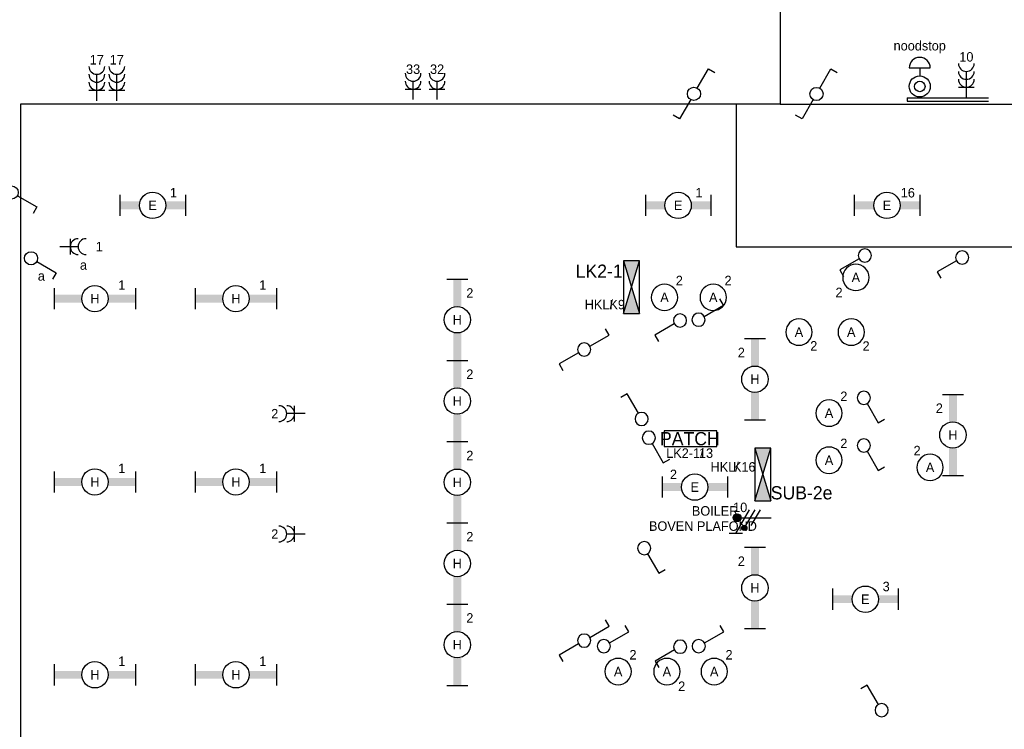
# Model space of a CAD drawing. Extents: x 0 to 84100, y 0 to 59400.
# Tile 4 of 14: x 15336 to 34004, y 32010 to 45461. Entities that reach past the tile are written whole.
import ezdxf
from ezdxf.enums import TextEntityAlignment as Align

# ---------------------------------------------------------------- set-up
doc = ezdxf.new("R2010")
doc.units = 0
doc.linetypes.add('E_GOOT3', pattern=[5, 4, -1])
doc.layers.get('0').update_dxf_attribs({"linetype": 'CONTINUOUS'})
for name, color, linetype in [('EL6131--_WG', 4, 'CONTINUOUS'), ('EL6212--', 3, 'CONTINUOUS'), ('EL6212--_S', 4, 'CONTINUOUS'), ('EL6222--', 3, 'CONTINUOUS'), ('EL6311--', 3, 'CONTINUOUS')]:
    doc.layers.add(name, color=color, linetype=linetype)
doc.styles.add('BURO-018', font='BUROFONT.SHX', dxfattribs={"height": 180})
doc.styles.add('BURO-025', font='BUROFONT', dxfattribs={"height": 250})

# ---------------------------------------------------------------- blocks, each defined once
blk = doc.blocks.new('111304J')
at = {"color": 0, "linetype": 'Continuous'}
for p, q in [((0, 1), (0, 4.5)), ((-1.5, 3), (1.5, 3))]:
    blk.add_line(p, q, dxfattribs=at)
for centre in [(0, 6), (0, 4.5)]:
    blk.add_arc(centre, 1.5, 180, 360, dxfattribs=at)
at = {"color": 0, "linetype": 'Continuous', "style": 'BURO-018'}
for tag, p in [('E_GROEP', (0, 8.5)), ('E_GKAST', (0, 8.5)), ('E_SLET1', (3.5, 5.5))]:
    blk.add_attdef(tag, text='', height=1.8, dxfattribs=at).set_placement(p, align=Align.MIDDLE)
at = {"color": 0, "linetype": 'Continuous', "style": 'BURO-018', "flags": 1}
blk.add_attdef('E_MATCODE', text='', height=1.8, dxfattribs=at).set_placement((0, 0), align=Align.MIDDLE)
blk = doc.blocks.new('1114A1')
at = {"color": 0, "linetype": 'Continuous'}
for p, q in [((0.62, 3.33), (2.74, 7)), ((2.74, 7), (3.95, 6.3))]:
    blk.add_line(p, q, dxfattribs=at)
blk.add_circle((0, 2.25), 1.25, dxfattribs=at)
at = {"color": 0, "linetype": 'Continuous', "style": 'BURO-018'}
for tag, p in [('E_SLET1', (3.36, 9)), ('E_GKAST', (11.61, 4.38)), ('E_GROEP', (11.61, 1.38))]:
    blk.add_attdef(tag, text='', height=1.8, dxfattribs=at).set_placement(p, align=Align.MIDDLE)
at = {"color": 0, "linetype": 'Continuous', "style": 'BURO-018', "flags": 1}
blk.add_attdef('E_MATCODE', text='', height=1.8, dxfattribs=at).set_placement((0, 0), align=Align.MIDDLE)
blk = doc.blocks.new('1115B3')
at = {"color": 0, "linetype": 'Continuous'}
blk.add_circle((0, 3.5), 2.5, dxfattribs=at)
at = {"color": 0, "linetype": 'Continuous', "style": 'BURO-018'}
for tag, p in [('E_GROEP', (0, 8.5)), ('E_GKAST', (0, 8.5)), ('E_ARMCODE', (0, 3.5)), ('E_SLET', (4.5, 2.5))]:
    blk.add_attdef(tag, text='', height=1.8, dxfattribs=at).set_placement(p, align=Align.MIDDLE)
blk = doc.blocks.new('111406')
at = {"color": 0, "linetype": 'Continuous'}
for p, q in [((0.62, 3.33), (2.74, 7)), ((2.74, 7), (3.95, 6.3)), ((-0.62, 1.17), (-2.74, -2.5)), ((-2.74, -2.5), (-3.95, -1.8))]:
    blk.add_line(p, q, dxfattribs=at)
blk.add_circle((0, 2.25), 1.25, dxfattribs=at)
at = {"color": 0, "linetype": 'Continuous', "style": 'BURO-018'}
for tag, p in [('E_SLET1', (3.42, 9)), ('E_GKAST', (11.61, 4.38)), ('E_GROEP', (11.61, 1.38))]:
    blk.add_attdef(tag, text='', height=1.8, dxfattribs=at).set_placement(p, align=Align.MIDDLE)
at = {"color": 0, "linetype": 'Continuous', "style": 'BURO-018', "flags": 1}
blk.add_attdef('E_MATCODE', text='', height=1.8, dxfattribs=at).set_placement((0, 0), align=Align.MIDDLE)
blk = doc.blocks.new('111410A')
at = {"color": 0, "linetype": 'Continuous'}
for p, q in [((-2, 6.5), (2, 6.5)), ((0, 6.5), (0, 5))]:
    blk.add_line(p, q, dxfattribs=at)
for radius in [2, 1]:
    blk.add_circle((0, 3), radius, dxfattribs=at)
blk.add_arc((0, 6.5), 2, 0, 180, dxfattribs=at)
at = {"color": 0, "linetype": 'Continuous', "style": 'BURO-018'}
for tag, p in [('E_SLET1', (0, 10.5)), ('E_GKAST', (11.61, 4.38)), ('E_GROEP', (11.61, 1.38))]:
    blk.add_attdef(tag, text='', height=1.8, dxfattribs=at).set_placement(p, align=Align.MIDDLE)
at = {"color": 0, "linetype": 'Continuous', "style": 'BURO-018', "flags": 1}
blk.add_attdef('E_MATCODE', text='', height=1.8, dxfattribs=at).set_placement((0, 0), align=Align.MIDDLE)
blk = doc.blocks.new('1116A4B')
at = {"color": 0, "linetype": 'Continuous'}
for p, q in [((-5, 4), (-5, 1)), ((5, 4), (-5, 4)), ((-5, 4), (5, 1)), ((5, 4), (-5, 1)), ((5, 1), (5, 4)), ((-5, 1), (5, 1))]:
    blk.add_line(p, q, dxfattribs=at)
for points in [[(-5, 4), (0, 2.5), (-5, 1)], [(5, 4), (0, 2.5), (5, 1)]]:
    blk.add_solid(points, dxfattribs=at)
at = {"color": 0, "linetype": 'Continuous', "style": 'BURO-018'}
for tag, p in [('E_GKAST', (0, 12)), ('E_GROEP', (0, 9)), ('E_KAST', (0, 6))]:
    blk.add_attdef(tag, text='', height=1.8, dxfattribs=at).set_placement(p, align=Align.MIDDLE)
at = {"color": 0, "linetype": 'Continuous', "style": 'BURO-018', "flags": 1}
blk.add_attdef('E_MATCODE', text='', height=1.8, dxfattribs=at).set_placement((0, 0), align=Align.MIDDLE)
blk = doc.blocks.new('111304B')
at = {"color": 0, "linetype": 'Continuous'}
for p, q in [((0, 1), (0, 6)), ((-1.5, 3), (1.5, 3))]:
    blk.add_line(p, q, dxfattribs=at)
for centre in [(0, 7.5), (0, 6), (0, 4.5)]:
    blk.add_arc(centre, 1.5, 180, 360, dxfattribs=at)
at = {"color": 0, "linetype": 'Continuous', "style": 'BURO-018'}
for tag in ['E_GROEP', 'E_GKAST']:
    blk.add_attdef(tag, text='', height=1.8, dxfattribs=at).set_placement((0, 10), align=Align.MIDDLE)
at = {"color": 0, "linetype": 'Continuous', "style": 'BURO-018', "flags": 1}
for tag, p in [('E_VERMCODE', (13, 10)), ('E_MATCODE', (0, 0))]:
    blk.add_attdef(tag, text='', height=1.8, dxfattribs=at).set_placement(p, align=Align.MIDDLE)
blk = doc.blocks.new('1115B61540')
at = {"color": 0}
for p, q in [((-7.7, 2), (-7.7, -2)), ((7.7, 2), (7.7, -2))]:
    blk.add_line(p, q, dxfattribs=at)
at = {"color": 0, "linetype": 'Continuous'}
blk.add_circle((0, 0), 2.5, dxfattribs=at)
at = {"color": 0}
for points in [[(-2.5, 0.75), (-7.7, 0.75), (-2.5, -0.75), (-7.7, -0.75)], [(2.5, 0.75), (7.7, 0.75), (2.5, -0.75), (7.7, -0.75)]]:
    blk.add_solid(points, dxfattribs=at)
at = {"color": 0, "linetype": 'Continuous', "style": 'BURO-018'}
for tag, p in [('E_GROEP', (0, 5)), ('E_GKAST', (0, 5)), ('E_ARMCODE', (0, 0)), ('E_SLET', (4.5, -3))]:
    blk.add_attdef(tag, text='', height=1.8, dxfattribs=at).set_placement(p, align=Align.MIDDLE)
blk = doc.blocks.new('111207')
at = {"color": 0, "linetype": 'Continuous'}
for p, q in [((5, 4), (-5, 4)), ((-5, 4), (-5, 1)), ((5, 1), (5, 4)), ((-5, 1), (5, 1))]:
    blk.add_line(p, q, dxfattribs=at)
at = {"color": 0, "linetype": 'Continuous', "style": 'BURO-018'}
for tag, p in [('E_GKAST', (0, 12)), ('E_GROEP', (0, 9)), ('E_KAST', (0, 6))]:
    blk.add_attdef(tag, text='', height=1.8, dxfattribs=at).set_placement(p, align=Align.MIDDLE)
at = {"color": 0, "linetype": 'Continuous', "style": 'BURO-018', "flags": 1}
blk.add_attdef('E_MATCODE', text='', height=1.8, dxfattribs=at).set_placement((0, 0), align=Align.MIDDLE)
blk = doc.blocks.new('111304A')
at = {"color": 0, "linetype": 'Continuous'}
for p, q in [((0, 1), (0, 4.5)), ((-1.5, 3), (1.5, 3))]:
    blk.add_line(p, q, dxfattribs=at)
for centre in [(0, 6), (0, 4.5)]:
    blk.add_arc(centre, 1.5, 180, 360, dxfattribs=at)
at = {"color": 0, "linetype": 'Continuous', "style": 'BURO-018'}
for tag in ['E_GROEP', 'E_GKAST']:
    blk.add_attdef(tag, text='', height=1.8, dxfattribs=at).set_placement((0, 8.5), align=Align.MIDDLE)
at = {"color": 0, "linetype": 'Continuous', "style": 'BURO-018', "flags": 1}
for tag, p in [('E_VERMCODE', (13, 8.5)), ('E_MATCODE', (0, 0))]:
    blk.add_attdef(tag, text='', height=1.8, dxfattribs=at).set_placement(p, align=Align.MIDDLE)
blk = doc.blocks.new('1115B61240')
at = {"color": 0}
for p, q in [((-6.2, 2), (-6.2, -2)), ((6.2, 2), (6.2, -2))]:
    blk.add_line(p, q, dxfattribs=at)
at = {"color": 0, "linetype": 'Continuous'}
blk.add_circle((0, 0), 2.5, dxfattribs=at)
at = {"color": 0}
for points in [[(-2.5, 0.75), (-6.2, 0.75), (-2.5, -0.75), (-6.2, -0.75)], [(2.5, 0.75), (6.2, 0.75), (2.5, -0.75), (6.2, -0.75)]]:
    blk.add_solid(points, dxfattribs=at)
at = {"color": 0, "linetype": 'Continuous', "style": 'BURO-018'}
for tag, p in [('E_GROEP', (0, 5)), ('E_GKAST', (0, 5)), ('E_ARMCODE', (0, 0)), ('E_SLET', (4.5, -3))]:
    blk.add_attdef(tag, text='', height=1.8, dxfattribs=at).set_placement(p, align=Align.MIDDLE)
blk = doc.blocks.new('E00078')
at = {"color": 0, "linetype": 'Continuous'}
for p, q in [((-3, 6.48), (-3, 8.98)), ((-3, 7.73), (1.5, 5.13)), ((0, 7.5), (0, 1)), ((1.5, 4.13), (-1.5, 5.87)), ((1.5, 3.13), (-1.5, 4.87))]:
    blk.add_line(p, q, dxfattribs=at)
at = {"color": 0, "const_width": 0.75}
blk.add_lwpolyline([(-0.38, 7.5, 1), (0.38, 7.5, 1)], format="xyb", close=True, dxfattribs=at)
at = {"color": 0, "linetype": 'Continuous', "const_width": 0.5}
blk.add_lwpolyline([(-2.18, 6.12, 1), (-1.68, 6.12, 1)], format="xyb", close=True, dxfattribs=at)
at = {"color": 0, "linetype": 'Continuous'}
for centre, radius in [((0, 7.5), 0.75), ((-1.93, 6.12), 0.5)]:
    blk.add_circle(centre, radius, dxfattribs=at)
at = {"color": 0, "linetype": 'Continuous', "style": 'BURO-018'}
for tag in ['E_GROEP', 'E_GKAST']:
    blk.add_attdef(tag, text='', height=1.8, dxfattribs=at).set_placement((0, 11), align=Align.MIDDLE)
at = {"color": 0, "linetype": 'Continuous', "style": 'BURO-018', "flags": 1}
for tag, p in [('E_VERMCODE', (13, 11)), ('E_MATCODE', (0, 0))]:
    blk.add_attdef(tag, text='', height=1.8, dxfattribs=at).set_placement(p, align=Align.MIDDLE)

msp = doc.modelspace()

# ---------------------------------------------------------------- linework, layer by layer
at = {"layer": 'EL6131--_WG', "color": 7, "linetype": 'E_GOOT3'}
for p, q in [((32164, 43979, -110), (33706, 43979, -11)), ((32164, 43919, -110), (33706, 43919, -11))]:
    msp.add_line(p, q, dxfattribs=at)
at = {"layer": 'EL6131--_WG', "color": 7}
msp.add_line((32164, 43979, -50), (32164, 43919), dxfattribs=at)
at = {"layer": 'EL6212--', "color": 4}
for p, q in [((29753, 52074), (29753, 43863)), ((29753, 43863), (28921, 43863)), ((28921, 43863), (28921, 41153)), ((29753, 43863), (53205, 43863)), ((28921, 41153), (41479, 41153))]:
    msp.add_line(p, q, dxfattribs=at)
at = {"layer": 'EL6222--', "color": 4}
for p, q in [((28921, 43863), (15349, 43863)), ((15349, 43863), (15349, 29635))]:
    msp.add_line(p, q, dxfattribs=at)

# ---------------------------------------------------------------- block references
at = {"layer": 'EL6212--', "color": 2}
ref = msp.add_blockref('1116A4B', (27187, 40391), dxfattribs=dict(at, xscale=100, yscale=100, zscale=100, rotation=90))
ref.add_attrib('E_KAST', 'LK2-1', dxfattribs={"layer": '0', "color": 2, "linetype": 'Continuous', "height": 250, "style": 'BURO-025'}).set_placement((26323, 40696), align=Align.MIDDLE)
ref.add_attrib('E_GROEP', 'K9', dxfattribs={"layer": '0', "color": 2, "linetype": 'Continuous', "height": 180, "style": 'BURO-018'}).set_placement((26666, 40061), align=Align.MIDDLE)
ref = msp.add_blockref('111207', (28055, 37769), dxfattribs=dict(at, xscale=100, yscale=100, zscale=100, rotation=180))
ref.add_attrib('E_KAST', 'PATCH', dxfattribs={"layer": '0', "color": 2, "linetype": 'Continuous', "height": 250, "style": 'BURO-025'}).set_placement((28043, 37519), align=Align.MIDDLE)
ref.add_attrib('E_GROEP', '13', dxfattribs={"layer": '0', "color": 2, "linetype": 'Continuous', "height": 180, "style": 'BURO-018'}).set_placement((28349, 37245), align=Align.MIDDLE)
ref = msp.add_blockref('1116A4B', (29676, 36840), dxfattribs=dict(at, xscale=100, yscale=100, zscale=100, rotation=90))
ref.add_attrib('E_KAST', 'SUB-2e', dxfattribs={"layer": '0', "color": 2, "linetype": 'Continuous', "height": 250, "style": 'BURO-025'}).set_placement((30161, 36493), align=Align.MIDDLE)
ref.add_attrib('E_GROEP', 'K16', dxfattribs={"layer": '0', "color": 2, "linetype": 'Continuous', "height": 180, "style": 'BURO-018'}).set_placement((29074, 36984), align=Align.MIDDLE)
at = {"layer": 'EL6222--'}
ref = msp.add_blockref('111410A', (32401, 43896), dxfattribs=dict(at, xscale=100, yscale=100, zscale=100))
ref.add_attrib('E_SLET1', 'noodstop', dxfattribs={"layer": '0', "color": 1, "linetype": 'Continuous', "height": 180, "style": 'BURO-018'}).set_placement((32401, 44946), align=Align.MIDDLE)
ref = msp.add_blockref('111304B', (16798, 43826), dxfattribs=dict(at, xscale=100, yscale=100, zscale=100))
ref.add_attrib('E_GROEP', '17', dxfattribs={"layer": '0', "color": 1, "linetype": 'Continuous', "height": 180, "style": 'BURO-018'}).set_placement((16798, 44702), align=Align.MIDDLE)
ref = msp.add_blockref('111304B', (17177, 43826), dxfattribs=dict(at, xscale=100, yscale=100, zscale=100))
ref.add_attrib('E_GROEP', '17', dxfattribs={"layer": '0', "color": 1, "linetype": 'Continuous', "height": 180, "style": 'BURO-018'}).set_placement((17177, 44702), align=Align.MIDDLE)
ref = msp.add_blockref('111304B', (33285, 43881), dxfattribs=dict(at, xscale=100, yscale=100, zscale=100))
ref.add_attrib('E_GROEP', '10', dxfattribs={"layer": '0', "color": 1, "linetype": 'Continuous', "height": 180, "style": 'BURO-018'}).set_placement((33285, 44757), align=Align.MIDDLE)
ref = msp.add_blockref('111304A', (22795, 43846), dxfattribs=dict(at, xscale=100, yscale=100, zscale=100, rotation=359.9946949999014))
ref.add_attrib('E_GROEP', '33', dxfattribs={"layer": '0', "color": 1, "linetype": 'Continuous', "height": 180, "style": 'BURO-018'}).set_placement((22795, 44523), align=Align.MIDDLE)
ref = msp.add_blockref('111304A', (23250, 43846), dxfattribs=dict(at, xscale=100, yscale=100, zscale=100, rotation=359.9946949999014))
ref.add_attrib('E_GROEP', '32', dxfattribs={"layer": '0', "color": 1, "linetype": 'Continuous', "height": 180, "style": 'BURO-018'}).set_placement((23250, 44523), align=Align.MIDDLE)
ref = msp.add_blockref('111304A', (20849, 37994), dxfattribs=dict(at, xscale=100, yscale=100, zscale=100, rotation=90))
ref.add_attrib('E_GROEP', '2', dxfattribs={"layer": '0', "color": 1, "linetype": 'Continuous', "height": 180, "style": 'BURO-018'}).set_placement((20172, 37994), align=Align.MIDDLE)
ref = msp.add_blockref('E00078', (29687, 36021), dxfattribs=dict(at, xscale=100, yscale=100, zscale=100, rotation=90))
ref.add_attrib('E_GROEP', '10', dxfattribs={"layer": '0', "color": 1, "linetype": 'Continuous', "height": 180, "style": 'BURO-018'}).set_placement((28997, 36217), align=Align.MIDDLE)
ref.add_attrib('E_VERMCODE', 'BOILER', dxfattribs={"layer": '0', "color": 1, "linetype": 'Continuous', "height": 180, "style": 'BURO-018'}).set_placement((28522, 36150), align=Align.MIDDLE)
ref = msp.add_blockref('111304A', (20849, 35712), dxfattribs=dict(at, xscale=100, yscale=100, zscale=100, rotation=90))
ref.add_attrib('E_GROEP', '2', dxfattribs={"layer": '0', "color": 1, "linetype": 'Continuous', "height": 180, "style": 'BURO-018'}).set_placement((20172, 35712), align=Align.MIDDLE)
at = {"layer": 'EL6311--', "yscale": 100, "zscale": 100}
for name, p, xscale in [('111406', (28121, 43832), 100), ('111406', (30443, 43829), 100), ('1114A1', (27128, 37668), -100), ('1114A1', (31679, 32148), -100)]:
    msp.add_blockref(name, p, dxfattribs=dict(at, xscale=xscale))
for name, p, xscale, rotation in [('111406', (15409, 42185), 100, 90), ('1114A1', (31584, 40991), -100, 90), ('1114A1', (33430, 40954), -100, 90), ('1114A1', (27983, 39774), -100, 270), ('1114A1', (28081, 39758), -100, 90), ('111406', (26264, 39209), -100, 90), ('1114A1', (31340, 38518), -100, 180), ('1114A1', (27265, 37763), -100, 180), ('1114A1', (31340, 37614), -100, 180), ('1114A1', (27178, 35670), -100, 180), ('111406', (26264, 33691), -100, 90), ('1114A1', (26187, 33585), -100, 270), ('1114A1', (27986, 33585), -100, 270), ('1114A1', (28083, 33576), -100, 90)]:
    msp.add_blockref(name, p, dxfattribs=dict(at, xscale=xscale, rotation=rotation))
at = {"layer": 'EL6311--'}
ref = msp.add_blockref('1115B61240', (17857, 41941), dxfattribs=dict(at, xscale=100, yscale=100, zscale=100))
ref.add_attrib('E_ARMCODE', 'E', dxfattribs={"layer": '0', "color": 1, "linetype": 'Continuous', "height": 180, "style": 'BURO-018'}).set_placement((17857, 41941), align=Align.MIDDLE)
ref.add_attrib('E_GROEP', '1', dxfattribs={"layer": '0', "color": 1, "linetype": 'Continuous', "height": 180, "style": 'BURO-018'}).set_placement((18252, 42182), align=Align.MIDDLE)
ref = msp.add_blockref('1115B61240', (27820, 41941), dxfattribs=dict(at, xscale=100, yscale=100, zscale=100))
ref.add_attrib('E_ARMCODE', 'E', dxfattribs={"layer": '0', "color": 1, "linetype": 'Continuous', "height": 180, "style": 'BURO-018'}).set_placement((27820, 41941), align=Align.MIDDLE)
ref.add_attrib('E_GROEP', '1', dxfattribs={"layer": '0', "color": 1, "linetype": 'Continuous', "height": 180, "style": 'BURO-018'}).set_placement((28215, 42182), align=Align.MIDDLE)
ref = msp.add_blockref('1115B61240', (31780, 41941), dxfattribs=dict(at, xscale=100, yscale=100, zscale=100))
ref.add_attrib('E_ARMCODE', 'E', dxfattribs={"layer": '0', "color": 1, "linetype": 'Continuous', "height": 180, "style": 'BURO-018'}).set_placement((31780, 41941), align=Align.MIDDLE)
ref.add_attrib('E_GROEP', '16', dxfattribs={"layer": '0', "color": 1, "linetype": 'Continuous', "height": 180, "style": 'BURO-018'}).set_placement((32175, 42182), align=Align.MIDDLE)
ref = msp.add_blockref('111304J', (15995, 41160), dxfattribs=dict(at, xscale=100, yscale=100, zscale=100, rotation=270))
ref.add_attrib('E_SLET1', 'a', dxfattribs={"layer": '0', "color": 1, "linetype": 'Continuous', "height": 180, "style": 'BURO-018'}).set_placement((16545, 40810), align=Align.MIDDLE)
ref.add_attrib('E_GROEP', '1', dxfattribs={"layer": '0', "color": 1, "linetype": 'Continuous', "height": 180, "style": 'BURO-018'}).set_placement((16845, 41160), align=Align.MIDDLE)
ref = msp.add_blockref('1114A1', (15327, 40938), dxfattribs=dict(at, xscale=100, yscale=100, zscale=100, rotation=270))
ref.add_attrib('E_SLET1', 'a', dxfattribs={"layer": '0', "color": 1, "linetype": 'Continuous', "height": 180, "style": 'BURO-018'}).set_placement((15747, 40603), align=Align.MIDDLE)
ref = msp.add_blockref('1115B3', (31540, 40576), dxfattribs=dict(at, xscale=-100, yscale=100, zscale=100, rotation=90))
ref.add_attrib('E_ARMCODE', 'A', dxfattribs={"layer": '0', "color": 1, "linetype": 'Continuous', "height": 180, "style": 'BURO-018'}).set_placement((31190, 40576), align=Align.MIDDLE)
ref.add_attrib('E_GROEP', '2', dxfattribs={"layer": '0', "color": 1, "linetype": 'Continuous', "height": 180, "style": 'BURO-018'}).set_placement((30871, 40292), align=Align.MIDDLE)
ref = msp.add_blockref('1115B61540', (16763, 40173), dxfattribs=dict(at, xscale=100, yscale=100, zscale=100))
ref.add_attrib('E_ARMCODE', 'H', dxfattribs={"layer": '0', "color": 1, "linetype": 'Continuous', "height": 180, "style": 'BURO-018'}).set_placement((16763, 40173), align=Align.MIDDLE)
ref.add_attrib('E_GROEP', '1', dxfattribs={"layer": '0', "color": 1, "linetype": 'Continuous', "height": 180, "style": 'BURO-018'}).set_placement((17272, 40431), align=Align.MIDDLE)
ref = msp.add_blockref('1115B61540', (19436, 40173), dxfattribs=dict(at, xscale=100, yscale=100, zscale=100))
ref.add_attrib('E_ARMCODE', 'H', dxfattribs={"layer": '0', "color": 1, "linetype": 'Continuous', "height": 180, "style": 'BURO-018'}).set_placement((19436, 40173), align=Align.MIDDLE)
ref.add_attrib('E_GROEP', '1', dxfattribs={"layer": '0', "color": 1, "linetype": 'Continuous', "height": 180, "style": 'BURO-018'}).set_placement((19945, 40431), align=Align.MIDDLE)
ref = msp.add_blockref('1115B61540', (23633, 39773), dxfattribs=dict(at, xscale=100, yscale=100, zscale=100, rotation=90))
ref.add_attrib('E_ARMCODE', 'H', dxfattribs={"layer": '0', "color": 1, "linetype": 'Continuous', "height": 180, "style": 'BURO-018'}).set_placement((23633, 39773), align=Align.MIDDLE)
ref.add_attrib('E_GROEP', '2', dxfattribs={"layer": '0', "color": 1, "linetype": 'Continuous', "height": 180, "style": 'BURO-018'}).set_placement((23871, 40282), align=Align.MIDDLE)
ref = msp.add_blockref('1115B3', (27562, 39848), dxfattribs=dict(at, xscale=-100, yscale=100, zscale=100))
ref.add_attrib('E_ARMCODE', 'A', dxfattribs={"layer": '0', "color": 1, "linetype": 'Continuous', "height": 180, "style": 'BURO-018'}).set_placement((27562, 40198), align=Align.MIDDLE)
ref.add_attrib('E_GROEP', '2', dxfattribs={"layer": '0', "color": 1, "linetype": 'Continuous', "height": 180, "style": 'BURO-018'}).set_placement((27843, 40518), align=Align.MIDDLE)
ref = msp.add_blockref('1115B3', (28486, 39848), dxfattribs=dict(at, xscale=-100, yscale=100, zscale=100))
ref.add_attrib('E_ARMCODE', 'A', dxfattribs={"layer": '0', "color": 1, "linetype": 'Continuous', "height": 180, "style": 'BURO-018'}).set_placement((28486, 40198), align=Align.MIDDLE)
ref.add_attrib('E_GROEP', '2', dxfattribs={"layer": '0', "color": 1, "linetype": 'Continuous', "height": 180, "style": 'BURO-018'}).set_placement((28767, 40518), align=Align.MIDDLE)
ref = msp.add_blockref('1115B3', (30111, 39189), dxfattribs=dict(at, xscale=-100, yscale=100, zscale=100))
ref.add_attrib('E_ARMCODE', 'A', dxfattribs={"layer": '0', "color": 1, "linetype": 'Continuous', "height": 180, "style": 'BURO-018'}).set_placement((30111, 39539), align=Align.MIDDLE)
ref.add_attrib('E_GROEP', '2', dxfattribs={"layer": '0', "color": 1, "linetype": 'Continuous', "height": 180, "style": 'BURO-018'}).set_placement((30392, 39279), align=Align.MIDDLE)
ref = msp.add_blockref('1115B3', (31102, 39189), dxfattribs=dict(at, xscale=-100, yscale=100, zscale=100))
ref.add_attrib('E_ARMCODE', 'A', dxfattribs={"layer": '0', "color": 1, "linetype": 'Continuous', "height": 180, "style": 'BURO-018'}).set_placement((31102, 39539), align=Align.MIDDLE)
ref.add_attrib('E_GROEP', '2', dxfattribs={"layer": '0', "color": 1, "linetype": 'Continuous', "height": 180, "style": 'BURO-018'}).set_placement((31384, 39276), align=Align.MIDDLE)
ref = msp.add_blockref('1115B61540', (29276, 38646), dxfattribs=dict(at, xscale=100, yscale=100, zscale=100, rotation=90))
ref.add_attrib('E_ARMCODE', 'H', dxfattribs={"layer": '0', "color": 1, "linetype": 'Continuous', "height": 180, "style": 'BURO-018'}).set_placement((29276, 38646), align=Align.MIDDLE)
ref.add_attrib('E_GROEP', '2', dxfattribs={"layer": '0', "color": 1, "linetype": 'Continuous', "height": 180, "style": 'BURO-018'}).set_placement((29018, 39154), align=Align.MIDDLE)
ref = msp.add_blockref('1115B61540', (23633, 38233), dxfattribs=dict(at, xscale=100, yscale=100, zscale=100, rotation=90))
ref.add_attrib('E_ARMCODE', 'H', dxfattribs={"layer": '0', "color": 1, "linetype": 'Continuous', "height": 180, "style": 'BURO-018'}).set_placement((23633, 38233), align=Align.MIDDLE)
ref.add_attrib('E_GROEP', '2', dxfattribs={"layer": '0', "color": 1, "linetype": 'Continuous', "height": 180, "style": 'BURO-018'}).set_placement((23871, 38742), align=Align.MIDDLE)
ref = msp.add_blockref('1115B3', (30681, 37653), dxfattribs=dict(at, xscale=-100, yscale=100, zscale=100))
ref.add_attrib('E_ARMCODE', 'A', dxfattribs={"layer": '0', "color": 1, "linetype": 'Continuous', "height": 180, "style": 'BURO-018'}).set_placement((30681, 38003), align=Align.MIDDLE)
ref.add_attrib('E_GROEP', '2', dxfattribs={"layer": '0', "color": 1, "linetype": 'Continuous', "height": 180, "style": 'BURO-018'}).set_placement((30962, 38323), align=Align.MIDDLE)
ref = msp.add_blockref('1115B61540', (33030, 37589), dxfattribs=dict(at, xscale=100, yscale=100, zscale=100, rotation=90))
ref.add_attrib('E_ARMCODE', 'H', dxfattribs={"layer": '0', "color": 1, "linetype": 'Continuous', "height": 180, "style": 'BURO-018'}).set_placement((33030, 37589), align=Align.MIDDLE)
ref.add_attrib('E_GROEP', '2', dxfattribs={"layer": '0', "color": 1, "linetype": 'Continuous', "height": 180, "style": 'BURO-018'}).set_placement((32772, 38098), align=Align.MIDDLE)
ref = msp.add_blockref('1115B3', (30681, 36761), dxfattribs=dict(at, xscale=-100, yscale=100, zscale=100))
ref.add_attrib('E_ARMCODE', 'A', dxfattribs={"layer": '0', "color": 1, "linetype": 'Continuous', "height": 180, "style": 'BURO-018'}).set_placement((30681, 37111), align=Align.MIDDLE)
ref.add_attrib('E_GROEP', '2', dxfattribs={"layer": '0', "color": 1, "linetype": 'Continuous', "height": 180, "style": 'BURO-018'}).set_placement((30962, 37431), align=Align.MIDDLE)
ref = msp.add_blockref('1115B61540', (23633, 36693), dxfattribs=dict(at, xscale=100, yscale=100, zscale=100, rotation=90))
ref.add_attrib('E_ARMCODE', 'H', dxfattribs={"layer": '0', "color": 1, "linetype": 'Continuous', "height": 180, "style": 'BURO-018'}).set_placement((23633, 36693), align=Align.MIDDLE)
ref.add_attrib('E_GROEP', '2', dxfattribs={"layer": '0', "color": 1, "linetype": 'Continuous', "height": 180, "style": 'BURO-018'}).set_placement((23871, 37202), align=Align.MIDDLE)
ref = msp.add_blockref('1115B3', (32597, 36625), dxfattribs=dict(at, xscale=-100, yscale=100, zscale=100))
ref.add_attrib('E_ARMCODE', 'A', dxfattribs={"layer": '0', "color": 1, "linetype": 'Continuous', "height": 180, "style": 'BURO-018'}).set_placement((32597, 36975), align=Align.MIDDLE)
ref.add_attrib('E_GROEP', '2', dxfattribs={"layer": '0', "color": 1, "linetype": 'Continuous', "height": 180, "style": 'BURO-018'}).set_placement((32351, 37294), align=Align.MIDDLE)
ref = msp.add_blockref('1115B61540', (16763, 36698), dxfattribs=dict(at, xscale=100, yscale=100, zscale=100))
ref.add_attrib('E_ARMCODE', 'H', dxfattribs={"layer": '0', "color": 1, "linetype": 'Continuous', "height": 180, "style": 'BURO-018'}).set_placement((16763, 36698), align=Align.MIDDLE)
ref.add_attrib('E_GROEP', '1', dxfattribs={"layer": '0', "color": 1, "linetype": 'Continuous', "height": 180, "style": 'BURO-018'}).set_placement((17272, 36956), align=Align.MIDDLE)
ref = msp.add_blockref('1115B61540', (19436, 36698), dxfattribs=dict(at, xscale=100, yscale=100, zscale=100))
ref.add_attrib('E_ARMCODE', 'H', dxfattribs={"layer": '0', "color": 1, "linetype": 'Continuous', "height": 180, "style": 'BURO-018'}).set_placement((19436, 36698), align=Align.MIDDLE)
ref.add_attrib('E_GROEP', '1', dxfattribs={"layer": '0', "color": 1, "linetype": 'Continuous', "height": 180, "style": 'BURO-018'}).set_placement((19945, 36956), align=Align.MIDDLE)
ref = msp.add_blockref('1115B61240', (28135, 36601), dxfattribs=dict(at, xscale=100, yscale=100, zscale=100))
ref.add_attrib('E_ARMCODE', 'E', dxfattribs={"layer": '0', "color": 1, "linetype": 'Continuous', "height": 180, "style": 'BURO-018'}).set_placement((28135, 36601), align=Align.MIDDLE)
ref.add_attrib('E_GROEP', '2', dxfattribs={"layer": '0', "color": 1, "linetype": 'Continuous', "height": 180, "style": 'BURO-018'}).set_placement((27732, 36843), align=Align.MIDDLE)
ref = msp.add_blockref('1115B61540', (23633, 35153), dxfattribs=dict(at, xscale=100, yscale=100, zscale=100, rotation=90))
ref.add_attrib('E_ARMCODE', 'H', dxfattribs={"layer": '0', "color": 1, "linetype": 'Continuous', "height": 180, "style": 'BURO-018'}).set_placement((23633, 35153), align=Align.MIDDLE)
ref.add_attrib('E_GROEP', '2', dxfattribs={"layer": '0', "color": 1, "linetype": 'Continuous', "height": 180, "style": 'BURO-018'}).set_placement((23871, 35662), align=Align.MIDDLE)
ref = msp.add_blockref('1115B61540', (29276, 34690), dxfattribs=dict(at, xscale=100, yscale=100, zscale=100, rotation=90))
ref.add_attrib('E_ARMCODE', 'H', dxfattribs={"layer": '0', "color": 1, "linetype": 'Continuous', "height": 180, "style": 'BURO-018'}).set_placement((29276, 34690), align=Align.MIDDLE)
ref.add_attrib('E_GROEP', '2', dxfattribs={"layer": '0', "color": 1, "linetype": 'Continuous', "height": 180, "style": 'BURO-018'}).set_placement((29018, 35198), align=Align.MIDDLE)
ref = msp.add_blockref('1115B61240', (31370, 34476), dxfattribs=dict(at, xscale=100, yscale=100, zscale=100))
ref.add_attrib('E_ARMCODE', 'E', dxfattribs={"layer": '0', "color": 1, "linetype": 'Continuous', "height": 180, "style": 'BURO-018'}).set_placement((31370, 34476), align=Align.MIDDLE)
ref.add_attrib('E_GROEP', '3', dxfattribs={"layer": '0', "color": 1, "linetype": 'Continuous', "height": 180, "style": 'BURO-018'}).set_placement((31765, 34717), align=Align.MIDDLE)
ref = msp.add_blockref('1115B61540', (23633, 33613), dxfattribs=dict(at, xscale=100, yscale=100, zscale=100, rotation=90))
ref.add_attrib('E_ARMCODE', 'H', dxfattribs={"layer": '0', "color": 1, "linetype": 'Continuous', "height": 180, "style": 'BURO-018'}).set_placement((23633, 33613), align=Align.MIDDLE)
ref.add_attrib('E_GROEP', '2', dxfattribs={"layer": '0', "color": 1, "linetype": 'Continuous', "height": 180, "style": 'BURO-018'}).set_placement((23871, 34122), align=Align.MIDDLE)
ref = msp.add_blockref('1115B3', (26683, 32754), dxfattribs=dict(at, xscale=-100, yscale=100, zscale=100))
ref.add_attrib('E_ARMCODE', 'A', dxfattribs={"layer": '0', "color": 1, "linetype": 'Continuous', "height": 180, "style": 'BURO-018'}).set_placement((26683, 33104), align=Align.MIDDLE)
ref.add_attrib('E_GROEP', '2', dxfattribs={"layer": '0', "color": 1, "linetype": 'Continuous', "height": 180, "style": 'BURO-018'}).set_placement((26964, 33424), align=Align.MIDDLE)
ref = msp.add_blockref('1115B3', (28504, 32754), dxfattribs=dict(at, xscale=-100, yscale=100, zscale=100))
ref.add_attrib('E_ARMCODE', 'A', dxfattribs={"layer": '0', "color": 1, "linetype": 'Continuous', "height": 180, "style": 'BURO-018'}).set_placement((28504, 33104), align=Align.MIDDLE)
ref.add_attrib('E_GROEP', '2', dxfattribs={"layer": '0', "color": 1, "linetype": 'Continuous', "height": 180, "style": 'BURO-018'}).set_placement((28785, 33424), align=Align.MIDDLE)
ref = msp.add_blockref('1115B61540', (16763, 33043), dxfattribs=dict(at, xscale=100, yscale=100, zscale=100))
ref.add_attrib('E_ARMCODE', 'H', dxfattribs={"layer": '0', "color": 1, "linetype": 'Continuous', "height": 180, "style": 'BURO-018'}).set_placement((16763, 33043), align=Align.MIDDLE)
ref.add_attrib('E_GROEP', '1', dxfattribs={"layer": '0', "color": 1, "linetype": 'Continuous', "height": 180, "style": 'BURO-018'}).set_placement((17272, 33300), align=Align.MIDDLE)
ref = msp.add_blockref('1115B61540', (19436, 33043), dxfattribs=dict(at, xscale=100, yscale=100, zscale=100))
ref.add_attrib('E_ARMCODE', 'H', dxfattribs={"layer": '0', "color": 1, "linetype": 'Continuous', "height": 180, "style": 'BURO-018'}).set_placement((19436, 33043), align=Align.MIDDLE)
ref.add_attrib('E_GROEP', '1', dxfattribs={"layer": '0', "color": 1, "linetype": 'Continuous', "height": 180, "style": 'BURO-018'}).set_placement((19945, 33300), align=Align.MIDDLE)
ref = msp.add_blockref('1115B3', (27607, 32754), dxfattribs=dict(at, xscale=-100, yscale=100, zscale=100))
ref.add_attrib('E_ARMCODE', 'A', dxfattribs={"layer": '0', "color": 1, "linetype": 'Continuous', "height": 180, "style": 'BURO-018'}).set_placement((27607, 33104), align=Align.MIDDLE)
ref.add_attrib('E_GROEP', '2', dxfattribs={"layer": '0', "color": 1, "linetype": 'Continuous', "height": 180, "style": 'BURO-018'}).set_placement((27888, 32827), align=Align.MIDDLE)

# ---------------------------------------------------------------- texts
at = {"layer": 'EL6212--_S', "style": 'BURO-018'}
for s, p in [('LK2-1/', (27594, 37155)), ('HKL/', (28434, 36894))]:
    msp.add_text(s, height=180, dxfattribs=at).set_placement(p)
at = {"layer": 'EL6212--_S', "color": 1, "style": 'BURO-018'}
msp.add_text('BOVEN PLAFOND', height=180, dxfattribs=at).set_placement((27267, 35772))
at = {"layer": 'EL6311--', "color": 4, "style": 'BURO-018'}
msp.add_text('HKL/', height=180, dxfattribs=at).set_placement((26050, 39972))

doc.saveas('drawing.dxf')
